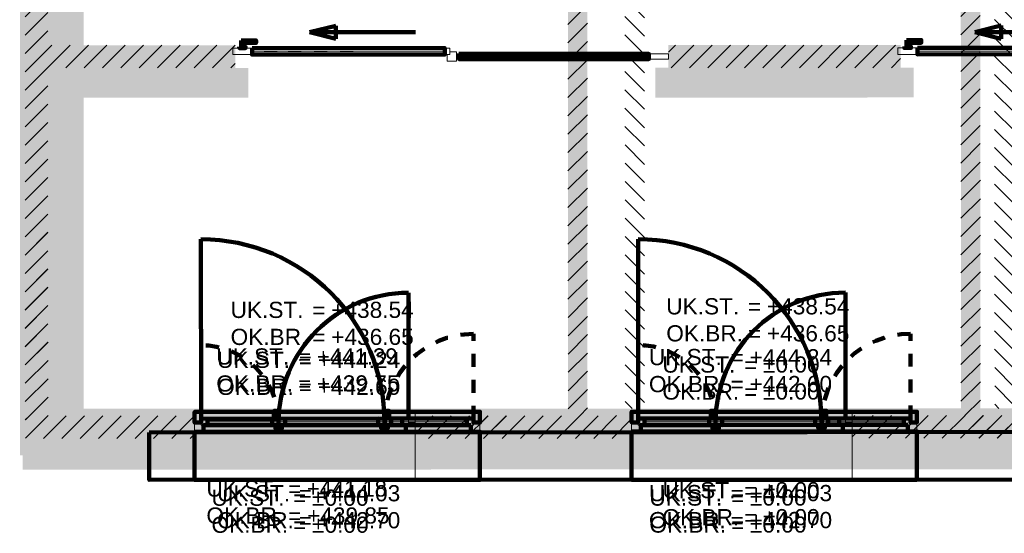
# Model space of a CAD drawing. Header units: metres. Extents: x -1.6 to 31.5, y -22.5 to 16.9.
# Tile 2 of 9: x 0.2 to 7.8, y -9.7 to -5.7. Entities that reach past the tile are written whole.
import ezdxf

# ---------------------------------------------------------------- set-up
doc = ezdxf.new("R2010")
doc.units = ezdxf.units.M
doc.linetypes.add('AUSGEZOGEN', pattern=[0])
doc.linetypes.add('VERDECKT2_S2', pattern=[0.09, 0.05, -0.04])
for name, color, linetype in [('_3505', 7, 'Continuous'), ('_3807', 7, 'Continuous'), ('_3808', 7, 'Continuous'), ('_3882', 7, 'Continuous')]:
    doc.layers.add(name, color=color, linetype=linetype)
for name, color, linetype, lineweight in [('Daemmung', 7, 'AUSGEZOGEN', 35), ('Fensterleibung Mauerwerk', 7, 'AUSGEZOGEN', 50), ('Holz Allgemeines Bauteil', 7, 'AUSGEZOGEN', 50), ('Text Waende', 7, 'AUSGEZOGEN', 18), ('Wand Beton bewehrt', 7, 'AUSGEZOGEN', 50), ('Wand Mauerwerk tragend', 7, 'AUSGEZOGEN', 50)]:
    doc.layers.add(name, color=color, linetype=linetype, lineweight=lineweight)
doc.styles.add('ARIAL', font='arial.ttf')
pattern_1 = [(135, (2695855, 1261000), (-0.141421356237, -0.141421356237), []), (135, (2695854.92929, 1260999.92929), (-0.141421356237, -0.141421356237), [])]
pattern_2 = [(45, (2695855, 1261000), (-0.141421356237, 0.141421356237), []), (45, (2695854.92929, 1261000.07071), (-0.141421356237, 0.141421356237), [])]

# ---------------------------------------------------------------- blocks, each defined once
blk = doc.blocks.new('2flg Weiß Stulp_$F1')
at = {"layer": '_3882', "color": 7, "linetype": 'AUSGEZOGEN', "lineweight": 140, "transparency": 33554687}
blk.add_lwpolyline([(0, 0.0875), (0, -0.28), (11.36, -0.28), (11.36, 0.0875), (0, 0.0875)], close=True, dxfattribs=at)

msp = doc.modelspace()

# ---------------------------------------------------------------- hatches: boundary and pattern name
at = {"layer": 'Daemmung', "lineweight": 18, "transparency": 33554687}
for points in [[(0.2354, -8.9605), (0.2318, 1.0895), (0.1918, 1.0895), (0.1954, -8.9605)], [(0.2354, -8.9605), (0.2318, 1.0895), (0.1918, 1.0895), (0.1954, -8.9605)], [(0.2354, -8.9605), (0.2318, 1.0895), (0.1918, 1.0895), (0.1954, -8.9605)], [(0.2354, -8.9605), (0.2318, 1.0895), (0.1918, 1.0895), (0.1954, -8.9605)], [(0.4354, -8.9804), (0.4329, -1.9004), (0.2129, -1.9005), (0.2154, -8.9805)], [(1.9544, -6.0999), (0.4094, -6.1004), (0.4095, -6.3304), (1.9545, -6.3299)], [(7.0844, -6.0981), (5.0944, -6.0988), (5.0945, -6.3288), (7.0845, -6.3281)], [(4.5304, -8.959), (0.4454, -8.9604), (0.4455, -9.1904), (11.8955, -9.1864), (11.8954, -8.9564), (8.0004, -8.9578), (8.0005, -9.1078), (7.8505, -9.1078), (7.8504, -8.9578), (4.6804, -8.9589), (4.6805, -9.1089), (4.5305, -9.109)], [(5.0104, -8.9588), (3.1404, -8.9595), (3.1405, -9.1895), (5.0105, -9.1888)], [(3.6405, -9.1893), (5.0105, -9.1888), (5.0104, -8.9588), (3.6404, -8.9593)], [(5.0104, -8.9588), (3.6404, -8.9593), (3.6405, -9.1893), (5.0105, -9.1888)], [(8.0854, -8.9577), (6.5104, -8.9583), (6.5105, -9.1883), (8.0855, -9.1877)], [(12.1254, -8.9563), (7.0104, -8.9581), (7.0105, -9.1881), (12.1255, -9.1863)], [(8.3804, -8.9576), (7.0104, -8.9581), (7.0105, -9.1881), (8.3805, -9.1876)], [(0.4454, -8.9604), (0.1954, -8.9605), (0.1954, -9.0905), (0.4454, -9.0904)], [(0.4454, -8.9604), (0.1954, -8.9605), (0.1954, -9.0905), (0.4454, -9.0904)], [(0.4454, -8.9604), (0.1954, -8.9605), (0.1954, -9.0905), (0.4454, -9.0904)], [(0.4454, -8.9604), (0.1954, -8.9605), (0.1954, -9.0905), (0.4454, -9.0904)], [(0.2155, -9.2005), (15.7105, -9.195), (15.7104, -8.975), (0.2154, -8.9805)], [(0.4454, -8.9604), (0.4455, -9.1904), (1.6405, -9.19), (1.6404, -8.96)], [(1.6404, -8.96), (0.4454, -8.9604), (0.4455, -9.1904), (1.6405, -9.19)], [(0.4454, -8.9604), (0.4455, -9.1904), (1.6405, -9.19), (1.6404, -8.96)]]:
    msp.add_hatch(color=191, dxfattribs=at).paths.add_polyline_path(points)
at = {"layer": 'Holz Allgemeines Bauteil', "lineweight": 18, "transparency": 33554687}
msp.add_hatch(color=35, dxfattribs=at).paths.add_polyline_path([(4.5305, -9.109), (4.6805, -9.1089), (4.6804, -8.9589), (4.5304, -8.959)])
at = {"layer": 'Wand Beton bewehrt', "lineweight": 18, "true_color": 0xb0e6b0, "transparency": 33554687}
for points in [[(0.4328, -1.7004), (0.4354, -8.9804), (0.6854, -8.9803), (0.6828, -1.7003)], [(0.6854, -8.9803), (15.4904, -8.9751), (15.4903, -8.7251), (0.6853, -8.7303)]]:
    msp.add_hatch(color=9, dxfattribs=at).paths.add_polyline_path(points)
at = {"layer": 'Wand Mauerwerk tragend', "lineweight": 18, "true_color": 0xf5be96, "transparency": 33554687}
for points in [[(0.2319, 0.8895), (0.2343, -5.9255), (0.4093, -5.9254), (0.4069, 0.8896)], [(0.2329, -1.9005), (0.2353, -8.7855), (0.4103, -8.7854), (0.4079, -1.9004)], [(0.2329, -1.9005), (0.2353, -8.7855), (0.4103, -8.7854), (0.4079, -1.9004)], [(0.2329, -1.9005), (0.2353, -8.7855), (0.4103, -8.7854), (0.4079, -1.9004)], [(7.6003, -8.7829), (7.5985, -3.6579), (7.4485, -3.6579), (7.4503, -8.7829)], [(7.6003, -8.7829), (7.5985, -3.6579), (7.4485, -3.6579), (7.4503, -8.7829)], [(7.6003, -8.7829), (7.5985, -3.6579), (7.4485, -3.6579), (7.4503, -8.7829)], [(4.4186, -3.809), (4.4203, -8.784), (4.5703, -8.784), (4.5686, -3.809)], [(4.4186, -3.809), (4.4203, -8.784), (4.5703, -8.784), (4.5686, -3.809)], [(4.4186, -3.809), (4.4203, -8.784), (4.5703, -8.784), (4.5686, -3.809)], [(1.8544, -6.0999), (1.8543, -5.9249), (0.2343, -5.9255), (0.2344, -6.1005)], [(6.9843, -5.9231), (5.1943, -5.9237), (5.1944, -6.0987), (6.9844, -6.0981)], [(0.2344, -6.1005), (0.2354, -8.9605), (0.4104, -8.9604), (0.4094, -6.1004)], [(1.5403, -8.785), (0.2353, -8.7855), (0.2354, -8.9605), (1.5404, -8.96)], [(0.2353, -8.7855), (0.2354, -8.9605), (1.5404, -8.96), (1.5403, -8.785)], [(0.2353, -8.7855), (0.2354, -8.9605), (1.5404, -8.96), (1.5403, -8.785)], [(3.2404, -8.9594), (4.9104, -8.9588), (4.9103, -8.7838), (3.2403, -8.7844)], [(4.9104, -8.9588), (4.9103, -8.7838), (3.7403, -8.7843), (3.7404, -8.9593)], [(4.9104, -8.9588), (4.9103, -8.7838), (3.7403, -8.7843), (3.7404, -8.9593)], [(6.6103, -8.7832), (6.6104, -8.9582), (7.9854, -8.9578), (7.9853, -8.7828)], [(7.1103, -8.7831), (7.1104, -8.9581), (8.2804, -8.9577), (8.2803, -8.7827)], [(7.1103, -8.7831), (7.1104, -8.9581), (8.2804, -8.9577), (8.2803, -8.7827)]]:
    msp.add_hatch(color=31, dxfattribs=at).paths.add_polyline_path(points)
at = {"layer": 'Wand Mauerwerk tragend', "lineweight": 18, "transparency": 33554687}
h = msp.add_hatch(dxfattribs=at)
h.set_pattern_fill('SCHRAFFUR_1', color=256, scale=0.05, style=0, pattern_type=2)
h.set_pattern_definition(pattern_2)
h.paths.add_polyline_path([(0.2319, 0.8895), (0.2343, -5.9255), (0.4093, -5.9254), (0.4069, 0.8896)], flags=0)
h = msp.add_hatch(dxfattribs=at)
h.set_pattern_fill('SCHRAFFUR_1', color=256, scale=0.05, style=0, pattern_type=2)
h.set_pattern_definition(pattern_2)
h.paths.add_polyline_path([(0.2329, -1.9005), (0.2353, -8.7855), (0.4103, -8.7854), (0.4079, -1.9004)], flags=0)
h = msp.add_hatch(dxfattribs=at)
h.set_pattern_fill('SCHRAFFUR_1', color=256, scale=0.05, style=0, pattern_type=2)
h.set_pattern_definition(pattern_2)
h.paths.add_polyline_path([(0.2329, -1.9005), (0.2353, -8.7855), (0.4103, -8.7854), (0.4079, -1.9004)], flags=0)
h = msp.add_hatch(dxfattribs=at)
h.set_pattern_fill('SCHRAFFUR_1', color=256, scale=0.05, style=0, pattern_type=2)
h.set_pattern_definition(pattern_2)
h.paths.add_polyline_path([(0.2329, -1.9005), (0.2353, -8.7855), (0.4103, -8.7854), (0.4079, -1.9004)], flags=0)
h = msp.add_hatch(dxfattribs=at)
h.set_pattern_fill('SCHRAFFUR_2', color=256, scale=0.05, style=0, pattern_type=2)
h.set_pattern_definition(pattern_1)
h.paths.add_polyline_path([(4.8584, -3.3789), (4.8603, -8.7289), (5.0103, -8.7288), (5.0084, -3.3788)], flags=0)
h = msp.add_hatch(dxfattribs=at)
h.set_pattern_fill('SCHRAFFUR_2', color=256, scale=0.05, style=0, pattern_type=2)
h.set_pattern_definition(pattern_1)
h.paths.add_polyline_path([(7.7084, -3.3779), (7.7103, -8.7279), (7.8603, -8.7278), (7.8584, -3.3778)], flags=0)
h = msp.add_hatch(dxfattribs=at)
h.set_pattern_fill('SCHRAFFUR_1', color=256, scale=0.05, style=0, pattern_type=2)
h.set_pattern_definition(pattern_2)
h.paths.add_polyline_path([(7.6003, -8.7829), (7.5985, -3.6579), (7.4485, -3.6579), (7.4503, -8.7829)], flags=0)
h = msp.add_hatch(dxfattribs=at)
h.set_pattern_fill('SCHRAFFUR_1', color=256, scale=0.05, style=0, pattern_type=2)
h.set_pattern_definition(pattern_2)
h.paths.add_polyline_path([(7.6003, -8.7829), (7.5985, -3.6579), (7.4485, -3.6579), (7.4503, -8.7829)], flags=0)
h = msp.add_hatch(dxfattribs=at)
h.set_pattern_fill('SCHRAFFUR_1', color=256, scale=0.05, style=0, pattern_type=2)
h.set_pattern_definition(pattern_2)
h.paths.add_polyline_path([(7.6003, -8.7829), (7.5985, -3.6579), (7.4485, -3.6579), (7.4503, -8.7829)], flags=0)
h = msp.add_hatch(dxfattribs=at)
h.set_pattern_fill('SCHRAFFUR_1', color=256, scale=0.05, style=0, pattern_type=2)
h.set_pattern_definition(pattern_2)
h.paths.add_polyline_path([(4.4186, -3.809), (4.4203, -8.784), (4.5703, -8.784), (4.5686, -3.809)], flags=0)
h = msp.add_hatch(dxfattribs=at)
h.set_pattern_fill('SCHRAFFUR_1', color=256, scale=0.05, style=0, pattern_type=2)
h.set_pattern_definition(pattern_2)
h.paths.add_polyline_path([(4.4186, -3.809), (4.4203, -8.784), (4.5703, -8.784), (4.5686, -3.809)], flags=0)
h = msp.add_hatch(dxfattribs=at)
h.set_pattern_fill('SCHRAFFUR_1', color=256, scale=0.05, style=0, pattern_type=2)
h.set_pattern_definition(pattern_2)
h.paths.add_polyline_path([(4.4186, -3.809), (4.4203, -8.784), (4.5703, -8.784), (4.5686, -3.809)], flags=0)
h = msp.add_hatch(dxfattribs=at)
h.set_pattern_fill('SCHRAFFUR_1', color=256, scale=0.05, style=0, pattern_type=2)
h.set_pattern_definition(pattern_2)
h.paths.add_polyline_path([(1.8544, -6.0999), (1.8543, -5.9249), (0.2343, -5.9255), (0.2344, -6.1005)], flags=0)
h = msp.add_hatch(dxfattribs=at)
h.set_pattern_fill('SCHRAFFUR_1', color=256, scale=0.05, style=0, pattern_type=2)
h.set_pattern_definition(pattern_2)
h.paths.add_polyline_path([(6.9843, -5.9231), (5.1943, -5.9237), (5.1944, -6.0987), (6.9844, -6.0981)], flags=0)
h = msp.add_hatch(dxfattribs=at)
h.set_pattern_fill('SCHRAFFUR_1', color=256, scale=0.05, style=0, pattern_type=2)
h.set_pattern_definition(pattern_2)
h.paths.add_polyline_path([(0.2344, -6.1005), (0.2354, -8.9605), (0.4104, -8.9604), (0.4094, -6.1004)], flags=0)
h = msp.add_hatch(dxfattribs=at)
h.set_pattern_fill('SCHRAFFUR_1', color=256, scale=0.05, style=0, pattern_type=2)
h.set_pattern_definition(pattern_2)
h.paths.add_polyline_path([(1.5403, -8.785), (0.2353, -8.7855), (0.2354, -8.9605), (1.5404, -8.96)], flags=0)
h = msp.add_hatch(dxfattribs=at)
h.set_pattern_fill('SCHRAFFUR_1', color=256, scale=0.05, style=0, pattern_type=2)
h.set_pattern_definition(pattern_2)
h.paths.add_polyline_path([(0.2353, -8.7855), (0.2354, -8.9605), (1.5404, -8.96), (1.5403, -8.785)], flags=0)
h = msp.add_hatch(dxfattribs=at)
h.set_pattern_fill('SCHRAFFUR_1', color=256, scale=0.05, style=0, pattern_type=2)
h.set_pattern_definition(pattern_2)
h.paths.add_polyline_path([(0.2353, -8.7855), (0.2354, -8.9605), (1.5404, -8.96), (1.5403, -8.785)], flags=0)
h = msp.add_hatch(dxfattribs=at)
h.set_pattern_fill('SCHRAFFUR_1', color=256, scale=0.05, style=0, pattern_type=2)
h.set_pattern_definition(pattern_2)
h.paths.add_polyline_path([(3.2404, -8.9594), (4.9104, -8.9588), (4.9103, -8.7838), (3.2403, -8.7844)], flags=0)
h = msp.add_hatch(dxfattribs=at)
h.set_pattern_fill('SCHRAFFUR_1', color=256, scale=0.05, style=0, pattern_type=2)
h.set_pattern_definition(pattern_2)
h.paths.add_polyline_path([(4.9104, -8.9588), (4.9103, -8.7838), (3.7403, -8.7843), (3.7404, -8.9593)], flags=0)
h = msp.add_hatch(dxfattribs=at)
h.set_pattern_fill('SCHRAFFUR_1', color=256, scale=0.05, style=0, pattern_type=2)
h.set_pattern_definition(pattern_2)
h.paths.add_polyline_path([(4.9104, -8.9588), (4.9103, -8.7838), (3.7403, -8.7843), (3.7404, -8.9593)], flags=0)
h = msp.add_hatch(dxfattribs=at)
h.set_pattern_fill('SCHRAFFUR_1', color=256, scale=0.05, style=0, pattern_type=2)
h.set_pattern_definition(pattern_2)
h.paths.add_polyline_path([(6.6103, -8.7832), (6.6104, -8.9582), (7.9854, -8.9578), (7.9853, -8.7828)], flags=0)
h = msp.add_hatch(dxfattribs=at)
h.set_pattern_fill('SCHRAFFUR_1', color=256, scale=0.05, style=0, pattern_type=2)
h.set_pattern_definition(pattern_2)
h.paths.add_polyline_path([(7.1103, -8.7831), (7.1104, -8.9581), (8.2804, -8.9577), (8.2803, -8.7827)], flags=0)
h = msp.add_hatch(dxfattribs=at)
h.set_pattern_fill('SCHRAFFUR_1', color=256, scale=0.05, style=0, pattern_type=2)
h.set_pattern_definition(pattern_2)
h.paths.add_polyline_path([(7.1103, -8.7831), (7.1104, -8.9581), (8.2804, -8.9577), (8.2803, -8.7827)], flags=0)

# ---------------------------------------------------------------- linework, layer by layer
at = {"layer": '_3505', "color": 7, "linetype": 'AUSGEZOGEN', "lineweight": 100, "transparency": 33554687}
for p, q in [((2.4265, -5.825), (2.6309, -5.7739)), ((2.4265, -5.825), (3.244, -5.8247)), ((2.4265, -5.825), (2.6309, -5.8761)), ((2.6309, -5.8761), (2.6309, -5.7739)), ((7.5565, -5.8232), (7.7609, -5.7721)), ((7.5565, -5.8232), (8.374, -5.8229)), ((7.5565, -5.8232), (7.7609, -5.8742)), ((7.7609, -5.8742), (7.7609, -5.7721)), ((1.5903, -8.8075), (1.5899, -7.4225)), ((1.5903, -8.8075), (1.5899, -7.4225)), ((4.9603, -8.8063), (4.9599, -7.4213)), ((4.9603, -8.8063), (4.9599, -7.4213)), ((3.1903, -8.807), (3.19, -7.8352)), ((6.5603, -8.8058), (6.56, -7.834))]:
    msp.add_line(p, q, dxfattribs=at)
at = {"layer": '_3505', "color": 7, "linetype": 'VERDECKT2_S2', "lineweight": 100, "transparency": 33554687}
for p, q in [((3.6903, -8.8068), (3.6901, -8.1528)), ((3.6903, -8.8068), (3.6901, -8.1528)), ((7.0603, -8.8056), (7.0601, -8.1516)), ((7.0603, -8.8056), (7.0601, -8.1516)), ((1.5903, -8.8075), (1.5901, -8.2402)), ((4.9603, -8.8063), (4.9601, -8.2391))]:
    msp.add_line(p, q, dxfattribs=at)
at = {"layer": '_3505', "color": 7, "linetype": 'AUSGEZOGEN', "lineweight": 100, "transparency": 33554687}
for centre, major_axis, start_param, end_param in [((1.5904, -8.8375), (-0.0005, 1.415), 4.712389, 6.283185), ((1.5904, -8.8375), (-0.0005, 1.415), 4.712389, 6.283185), ((4.9604, -8.8363), (-0.0005, 1.415), 4.712389, 6.283185), ((4.9604, -8.8363), (-0.0005, 1.415), 4.712389, 6.283185), ((3.1904, -8.837), (-0.0004, 1.0017), 0, 1.570796), ((6.5604, -8.8358), (-0.0004, 1.0017), 0, 1.570796)]:
    msp.add_ellipse(centre, major_axis=major_axis, ratio=1, start_param=start_param, end_param=end_param, dxfattribs=at)
at = {"layer": '_3505', "color": 7, "linetype": 'VERDECKT2_S2', "lineweight": 100, "transparency": 33554687}
for centre, major_axis, start_param, end_param in [((3.6904, -8.8368), (-0.0002, 0.684), 0, 1.570796), ((3.6904, -8.8368), (-0.0002, 0.684), 0, 1.570796), ((7.0604, -8.8356), (-0.0002, 0.684), 0, 1.570796), ((7.0604, -8.8356), (-0.0002, 0.684), 0, 1.570796), ((1.5904, -8.8375), (-0.0002, 0.5973), 4.712389, 6.283185), ((4.9604, -8.8363), (-0.0002, 0.5973), 4.712389, 6.283185)]:
    msp.add_ellipse(centre, major_axis=major_axis, ratio=1, start_param=start_param, end_param=end_param, dxfattribs=at)
at = {"layer": '_3807', "color": 7, "linetype": 'AUSGEZOGEN', "lineweight": 13, "transparency": 33554687}
for p, q in [((1.6404, -8.8325), (2.9553, -8.832)), ((1.6404, -8.8325), (2.9553, -8.832)), ((2.1376, -8.8323), (1.6404, -8.8325)), ((3.1404, -8.832), (2.2386, -8.8323)), ((3.0563, -8.832), (3.6404, -8.8318)), ((3.0563, -8.832), (3.6404, -8.8318)), ((5.0104, -8.8313), (6.3253, -8.8308)), ((5.0104, -8.8313), (6.3253, -8.8308)), ((5.5076, -8.8311), (5.0104, -8.8313)), ((6.5104, -8.8308), (5.6086, -8.8311)), ((6.4263, -8.8308), (7.0104, -8.8306)), ((6.4263, -8.8308), (7.0104, -8.8306))]:
    msp.add_line(p, q, dxfattribs=at)
at = {"layer": '_3807', "color": 4, "linetype": 'VERDECKT2_S2', "lineweight": 13, "transparency": 33554687}
for p, q in [((1.6404, -8.8325, 439.93), (2.9553, -8.832, 440.535)), ((1.6404, -8.8325, 441.14), (2.9553, -8.832, 440.535)), ((1.6404, -8.8325, 442.78), (2.9553, -8.832, 443.38)), ((1.6404, -8.8325, 443.98), (2.9553, -8.832, 443.38)), ((1.6404, -8.8325, 436.83), (2.1376, -8.8323, 437.595)), ((1.6404, -8.8325, 438.36), (2.1376, -8.8323, 437.595)), ((1.889, -8.8324, 438.36), (1.6404, -8.8325, 436.83)), ((2.1376, -8.8323, 436.83), (1.889, -8.8324, 438.36)), ((3.1404, -8.832, 436.83), (2.2386, -8.8323, 437.595)), ((3.1404, -8.832, 438.36), (2.2386, -8.8323, 437.595)), ((3.6404, -8.8318, 439.93), (3.0563, -8.832, 440.535)), ((3.6404, -8.8318, 441.14), (3.0563, -8.832, 440.535)), ((3.6404, -8.8318, 442.78), (3.0563, -8.832, 443.38)), ((3.6404, -8.8318, 443.98), (3.0563, -8.832, 443.38)), ((3.0563, -8.832, 439.93), (3.3483, -8.8319, 441.14)), ((3.0563, -8.832, 442.78), (3.3483, -8.8319, 443.98)), ((3.3483, -8.8319, 441.14), (3.6404, -8.8318, 439.93)), ((3.3483, -8.8319, 443.98), (3.6404, -8.8318, 442.78)), ((5.0104, -8.8313, 439.93), (6.3253, -8.8308, 440.535)), ((5.0104, -8.8313, 441.14), (6.3253, -8.8308, 440.535)), ((5.0104, -8.8313, 442.78), (6.3253, -8.8308, 443.38)), ((5.0104, -8.8313, 443.98), (6.3253, -8.8308, 443.38)), ((5.0104, -8.8313, 436.83), (5.5076, -8.8311, 437.595)), ((5.0104, -8.8313, 438.36), (5.5076, -8.8311, 437.595)), ((5.259, -8.8312, 438.36), (5.0104, -8.8313, 436.83)), ((5.5076, -8.8311, 436.83), (5.259, -8.8312, 438.36)), ((6.5104, -8.8308, 436.83), (5.6086, -8.8311, 437.595)), ((6.5104, -8.8308, 438.36), (5.6086, -8.8311, 437.595)), ((7.0104, -8.8306, 439.93), (6.4263, -8.8308, 440.535)), ((7.0104, -8.8306, 441.14), (6.4263, -8.8308, 440.535)), ((7.0104, -8.8306, 442.78), (6.4263, -8.8308, 443.38)), ((7.0104, -8.8306, 443.98), (6.4263, -8.8308, 443.38)), ((6.4263, -8.8308, 439.93), (6.7183, -8.8307, 441.14)), ((6.4263, -8.8308, 442.78), (6.7183, -8.8307, 443.98)), ((6.7183, -8.8307, 441.14), (7.0104, -8.8306, 439.93)), ((6.7183, -8.8307, 443.98), (7.0104, -8.8306, 442.78))]:
    msp.add_line(p, q, dxfattribs=at)
at = {"layer": '_3807', "color": 7, "linetype": 'AUSGEZOGEN', "lineweight": 140, "transparency": 33554687}
for points in [[(1.6404, -8.8575), (2.9553, -8.857), (2.9553, -8.807), (1.6403, -8.8075), (1.6404, -8.8575)], [(1.6404, -8.8575), (2.9553, -8.857), (2.9553, -8.807), (1.6403, -8.8075), (1.6404, -8.8575)], [(2.1376, -8.8573), (1.6404, -8.8575), (1.6403, -8.8075), (2.1376, -8.8073), (2.1376, -8.8573)], [(2.1751, -8.8073), (2.1501, -8.8073), (2.1501, -8.7973), (2.1751, -8.7973), (2.1751, -8.8073)], [(2.1726, -8.7973), (2.1526, -8.7973), (2.1526, -8.7473), (2.1726, -8.7473), (2.1726, -8.7973)], [(3.1404, -8.857), (2.2386, -8.8573), (2.2386, -8.8073), (3.1403, -8.807), (3.1404, -8.857)], [(3.0188, -8.807), (3.0438, -8.807), (3.0438, -8.797), (3.0188, -8.797), (3.0188, -8.807)], [(3.0188, -8.807), (3.0438, -8.807), (3.0438, -8.797), (3.0188, -8.797), (3.0188, -8.807)], [(3.0213, -8.797), (3.0413, -8.797), (3.0413, -8.747), (3.0213, -8.747), (3.0213, -8.797)], [(3.0213, -8.797), (3.0413, -8.797), (3.0413, -8.747), (3.0213, -8.747), (3.0213, -8.797)], [(3.0563, -8.857), (3.6404, -8.8568), (3.6403, -8.8068), (3.0563, -8.807), (3.0563, -8.857)], [(3.0563, -8.857), (3.6404, -8.8568), (3.6403, -8.8068), (3.0563, -8.807), (3.0563, -8.857)], [(5.0104, -8.8563), (6.3253, -8.8558), (6.3253, -8.8058), (5.0103, -8.8063), (5.0104, -8.8563)], [(5.0104, -8.8563), (6.3253, -8.8558), (6.3253, -8.8058), (5.0103, -8.8063), (5.0104, -8.8563)], [(5.5076, -8.8561), (5.0104, -8.8563), (5.0103, -8.8063), (5.5076, -8.8061), (5.5076, -8.8561)], [(5.5451, -8.8061), (5.5201, -8.8061), (5.5201, -8.7961), (5.5451, -8.7961), (5.5451, -8.8061)], [(5.5426, -8.7961), (5.5226, -8.7961), (5.5226, -8.7461), (5.5426, -8.7461), (5.5426, -8.7961)], [(6.5104, -8.8558), (5.6086, -8.8561), (5.6086, -8.8061), (6.5103, -8.8058), (6.5104, -8.8558)], [(6.3888, -8.8058), (6.4138, -8.8058), (6.4138, -8.7958), (6.3888, -8.7958), (6.3888, -8.8058)], [(6.3888, -8.8058), (6.4138, -8.8058), (6.4138, -8.7958), (6.3888, -8.7958), (6.3888, -8.8058)], [(6.3913, -8.7958), (6.4113, -8.7958), (6.4113, -8.7458), (6.3913, -8.7458), (6.3913, -8.7958)], [(6.3913, -8.7958), (6.4113, -8.7958), (6.4113, -8.7458), (6.3913, -8.7458), (6.3913, -8.7958)], [(6.4263, -8.8558), (7.0104, -8.8556), (7.0103, -8.8056), (6.4263, -8.8058), (6.4263, -8.8558)], [(6.4263, -8.8558), (7.0104, -8.8556), (7.0103, -8.8056), (6.4263, -8.8058), (6.4263, -8.8558)], [(3.6704, -8.8568), (3.0303, -8.857), (3.0304, -8.882), (2.9804, -8.882), (2.9803, -8.857), (1.6104, -8.8575), (1.6104, -8.9075), (3.6704, -8.9068), (3.6704, -8.8568)], [(3.6704, -8.8568), (3.0303, -8.857), (3.0304, -8.882), (2.9804, -8.882), (2.9803, -8.857), (1.6104, -8.8575), (1.6104, -8.9075), (3.6704, -8.9068), (3.6704, -8.8568)], [(1.6104, -8.8575), (2.1636, -8.8573), (2.1636, -8.8823), (2.2136, -8.8823), (2.2136, -8.8573), (3.1704, -8.857), (3.1704, -8.907), (1.6104, -8.9075), (1.6104, -8.8575)], [(2.1876, -8.8573), (2.1876, -8.8373), (2.1886, -8.8373), (2.1886, -8.8573), (2.1876, -8.8573)], [(3.0063, -8.857), (3.0063, -8.837), (3.0053, -8.837), (3.0053, -8.857), (3.0063, -8.857)], [(3.0063, -8.857), (3.0063, -8.837), (3.0053, -8.837), (3.0053, -8.857), (3.0063, -8.857)], [(7.0404, -8.8556), (6.4003, -8.8558), (6.4004, -8.8808), (6.3504, -8.8808), (6.3503, -8.8558), (4.9804, -8.8563), (4.9804, -8.9063), (7.0404, -8.9056), (7.0404, -8.8556)], [(7.0404, -8.8556), (6.4003, -8.8558), (6.4004, -8.8808), (6.3504, -8.8808), (6.3503, -8.8558), (4.9804, -8.8563), (4.9804, -8.9063), (7.0404, -8.9056), (7.0404, -8.8556)], [(4.9804, -8.8563), (5.5336, -8.8561), (5.5336, -8.8811), (5.5836, -8.8811), (5.5836, -8.8561), (6.5404, -8.8558), (6.5404, -8.9058), (4.9804, -8.9063), (4.9804, -8.8563)], [(5.5576, -8.8561), (5.5576, -8.8361), (5.5586, -8.8361), (5.5586, -8.8561), (5.5576, -8.8561)], [(6.3763, -8.8558), (6.3763, -8.8358), (6.3753, -8.8358), (6.3753, -8.8558), (6.3763, -8.8558)], [(6.3763, -8.8558), (6.3763, -8.8358), (6.3753, -8.8358), (6.3753, -8.8558), (6.3763, -8.8558)]]:
    msp.add_lwpolyline(points, close=True, dxfattribs=at)
at = {"layer": '_3807', "color": 7, "linetype": 'AUSGEZOGEN', "lineweight": 13, "transparency": 33554687}
for points in [[(2.1876, -8.8373), (2.1876, -8.8573), (2.1376, -8.8573), (2.1376, -8.8073), (2.1876, -8.8073), (2.1876, -8.8373)], [(2.2386, -8.8573), (2.1886, -8.8573), (2.1886, -8.8373), (2.1886, -8.8073), (2.2386, -8.8073), (2.2386, -8.8573)], [(2.9553, -8.857), (3.0053, -8.857), (3.0053, -8.837), (3.0053, -8.807), (2.9553, -8.807), (2.9553, -8.857)], [(2.9553, -8.857), (3.0053, -8.857), (3.0053, -8.837), (3.0053, -8.807), (2.9553, -8.807), (2.9553, -8.857)], [(3.0063, -8.837), (3.0063, -8.857), (3.0563, -8.857), (3.0563, -8.807), (3.0063, -8.807), (3.0063, -8.837)], [(3.0063, -8.837), (3.0063, -8.857), (3.0563, -8.857), (3.0563, -8.807), (3.0063, -8.807), (3.0063, -8.837)], [(3.1904, -8.837), (3.1904, -8.857), (3.1404, -8.857), (3.1403, -8.807), (3.1903, -8.807), (3.1904, -8.837)], [(3.6404, -8.8568), (3.6904, -8.8568), (3.6904, -8.8368), (3.6903, -8.8068), (3.6403, -8.8068), (3.6404, -8.8568)], [(3.6404, -8.8568), (3.6904, -8.8568), (3.6904, -8.8368), (3.6903, -8.8068), (3.6403, -8.8068), (3.6404, -8.8568)], [(5.0104, -8.8563), (4.9604, -8.8563), (4.9604, -8.8363), (4.9603, -8.8063), (5.0103, -8.8063), (5.0104, -8.8563)], [(4.9604, -8.8363), (4.9604, -8.8563), (5.0104, -8.8563), (5.0103, -8.8063), (4.9603, -8.8063), (4.9604, -8.8363)], [(4.9604, -8.8363), (4.9604, -8.8563), (5.0104, -8.8563), (5.0103, -8.8063), (4.9603, -8.8063), (4.9604, -8.8363)], [(5.5576, -8.8361), (5.5576, -8.8561), (5.5076, -8.8561), (5.5076, -8.8061), (5.5576, -8.8061), (5.5576, -8.8361)], [(5.6086, -8.8561), (5.5586, -8.8561), (5.5586, -8.8361), (5.5586, -8.8061), (5.6086, -8.8061), (5.6086, -8.8561)], [(6.3253, -8.8558), (6.3753, -8.8558), (6.3753, -8.8358), (6.3753, -8.8058), (6.3253, -8.8058), (6.3253, -8.8558)], [(6.3253, -8.8558), (6.3753, -8.8558), (6.3753, -8.8358), (6.3753, -8.8058), (6.3253, -8.8058), (6.3253, -8.8558)], [(6.3763, -8.8358), (6.3763, -8.8558), (6.4263, -8.8558), (6.4263, -8.8058), (6.3763, -8.8058), (6.3763, -8.8358)], [(6.3763, -8.8358), (6.3763, -8.8558), (6.4263, -8.8558), (6.4263, -8.8058), (6.3763, -8.8058), (6.3763, -8.8358)], [(6.5604, -8.8358), (6.5604, -8.8558), (6.5104, -8.8558), (6.5103, -8.8058), (6.5603, -8.8058), (6.5604, -8.8358)], [(7.0104, -8.8556), (7.0604, -8.8556), (7.0604, -8.8356), (7.0603, -8.8056), (7.0103, -8.8056), (7.0104, -8.8556)], [(7.0104, -8.8556), (7.0604, -8.8556), (7.0604, -8.8356), (7.0603, -8.8056), (7.0103, -8.8056), (7.0104, -8.8556)], [(1.5904, -8.8575), (1.6104, -8.8575), (1.6104, -8.9075), (1.5404, -8.9075), (1.5404, -8.8375), (1.5904, -8.8375), (1.5904, -8.8575)], [(1.5904, -8.8575), (1.5904, -8.8375), (1.5404, -8.8375), (1.5404, -8.9075), (1.6104, -8.9075), (1.6104, -8.8575), (1.5904, -8.8575)], [(1.5904, -8.8575), (1.5904, -8.8375), (1.5404, -8.8375), (1.5404, -8.9075), (1.6104, -8.9075), (1.6104, -8.8575), (1.5904, -8.8575)], [(1.6404, -8.8575), (1.5904, -8.8575), (1.5904, -8.8375), (1.5903, -8.8075), (1.6403, -8.8075), (1.6404, -8.8575)], [(1.5904, -8.8375), (1.5904, -8.8575), (1.6404, -8.8575), (1.6403, -8.8075), (1.5903, -8.8075), (1.5904, -8.8375)], [(1.5904, -8.8375), (1.5904, -8.8575), (1.6404, -8.8575), (1.6403, -8.8075), (1.5903, -8.8075), (1.5904, -8.8375)], [(2.2136, -8.8573), (2.2136, -8.8823), (2.1636, -8.8823), (2.1636, -8.8573), (2.2136, -8.8573)], [(2.9803, -8.857), (2.9804, -8.882), (3.0304, -8.882), (3.0303, -8.857), (2.9803, -8.857)], [(2.9803, -8.857), (2.9804, -8.882), (3.0304, -8.882), (3.0303, -8.857), (2.9803, -8.857)], [(3.1904, -8.857), (3.1904, -8.837), (3.2404, -8.8369), (3.2404, -8.9069), (3.1704, -8.907), (3.1704, -8.857), (3.1904, -8.857)], [(3.6904, -8.8568), (3.6704, -8.8568), (3.6704, -8.9068), (3.7404, -8.9068), (3.7404, -8.8368), (3.6904, -8.8368), (3.6904, -8.8568)], [(3.6904, -8.8568), (3.6704, -8.8568), (3.6704, -8.9068), (3.7404, -8.9068), (3.7404, -8.8368), (3.6904, -8.8368), (3.6904, -8.8568)], [(4.9604, -8.8563), (4.9804, -8.8563), (4.9804, -8.9063), (4.9104, -8.9063), (4.9104, -8.8363), (4.9604, -8.8363), (4.9604, -8.8563)], [(4.9604, -8.8563), (4.9604, -8.8363), (4.9104, -8.8363), (4.9104, -8.9063), (4.9804, -8.9063), (4.9804, -8.8563), (4.9604, -8.8563)], [(4.9604, -8.8563), (4.9604, -8.8363), (4.9104, -8.8363), (4.9104, -8.9063), (4.9804, -8.9063), (4.9804, -8.8563), (4.9604, -8.8563)], [(5.5836, -8.8561), (5.5836, -8.8811), (5.5336, -8.8811), (5.5336, -8.8561), (5.5836, -8.8561)], [(6.3503, -8.8558), (6.3504, -8.8808), (6.4004, -8.8808), (6.4003, -8.8558), (6.3503, -8.8558)], [(6.3503, -8.8558), (6.3504, -8.8808), (6.4004, -8.8808), (6.4003, -8.8558), (6.3503, -8.8558)], [(6.5604, -8.8558), (6.5604, -8.8358), (6.6104, -8.8357), (6.6104, -8.9057), (6.5404, -8.9058), (6.5404, -8.8558), (6.5604, -8.8558)], [(7.0604, -8.8556), (7.0404, -8.8556), (7.0404, -8.9056), (7.1104, -8.9056), (7.1104, -8.8356), (7.0604, -8.8356), (7.0604, -8.8556)], [(7.0604, -8.8556), (7.0404, -8.8556), (7.0404, -8.9056), (7.1104, -8.9056), (7.1104, -8.8356), (7.0604, -8.8356), (7.0604, -8.8556)]]:
    msp.add_lwpolyline(points, close=True, dxfattribs=at)
at = {"layer": '_3807', "color": 4, "linetype": 'AUSGEZOGEN', "lineweight": 13, "transparency": 33554687}
for points in [[(1.6404, -8.8325, 439.93), (2.9553, -8.832, 439.93), (2.9553, -8.832, 441.14), (1.6404, -8.8325, 441.14)], [(1.6404, -8.8325, 442.78), (2.9553, -8.832, 442.78), (2.9553, -8.832, 443.98), (1.6404, -8.8325, 443.98)], [(2.1376, -8.8323, 436.83), (1.6404, -8.8325, 436.83), (1.6404, -8.8325, 438.36), (2.1376, -8.8323, 438.36)], [(3.1404, -8.832, 436.83), (2.2386, -8.8323, 436.83), (2.2386, -8.8323, 438.36), (3.1404, -8.832, 438.36)], [(3.0563, -8.832, 439.93), (3.6404, -8.8318, 439.93), (3.6404, -8.8318, 441.14), (3.0563, -8.832, 441.14)], [(3.0563, -8.832, 442.78), (3.6404, -8.8318, 442.78), (3.6404, -8.8318, 443.98), (3.0563, -8.832, 443.98)], [(5.0104, -8.8313, 439.93), (6.3253, -8.8308, 439.93), (6.3253, -8.8308, 441.14), (5.0104, -8.8313, 441.14)], [(5.0104, -8.8313, 442.78), (6.3253, -8.8308, 442.78), (6.3253, -8.8308, 443.98), (5.0104, -8.8313, 443.98)], [(5.5076, -8.8311, 436.83), (5.0104, -8.8313, 436.83), (5.0104, -8.8313, 438.36), (5.5076, -8.8311, 438.36)], [(6.5104, -8.8308, 436.83), (5.6086, -8.8311, 436.83), (5.6086, -8.8311, 438.36), (6.5104, -8.8308, 438.36)], [(6.4263, -8.8308, 439.93), (7.0104, -8.8306, 439.93), (7.0104, -8.8306, 441.14), (6.4263, -8.8308, 441.14)], [(6.4263, -8.8308, 442.78), (7.0104, -8.8306, 442.78), (7.0104, -8.8306, 443.98), (6.4263, -8.8308, 443.98)]]:
    msp.add_3dface(points, dxfattribs=at)
at = {"layer": '_3808', "color": 7, "linetype": 'AUSGEZOGEN', "lineweight": 13, "transparency": 33554687}
for p, q in [((1.9843, -5.9724), (3.4693, -5.9719)), ((7.1143, -5.9706), (8.5993, -5.97)), ((3.5794, -6.0118), (5.0444, -6.0113))]:
    msp.add_line(p, q, dxfattribs=at)
at = {"layer": '_3808', "color": 4, "linetype": 'VERDECKT2_S2', "lineweight": 13, "transparency": 33554687}
for p, q in [((2.0772, -5.9723, 446.04), (2.2628, -5.9723, 446.2256)), ((2.0772, -5.9723, 446.04), (2.2628, -5.9723, 445.8544)), ((2.2628, -5.9723, 446.04), (2.8197, -5.9721, 446.04)), ((2.2628, -5.9723, 446.2256), (2.2628, -5.9723, 445.8544)), ((7.2072, -5.9705, 446.04), (7.3928, -5.9705, 446.2256)), ((7.2072, -5.9705, 446.04), (7.3928, -5.9705, 445.8544)), ((7.3928, -5.9705, 446.04), (7.9497, -5.9703, 446.04)), ((7.3928, -5.9705, 446.2256), (7.3928, -5.9705, 445.8544))]:
    msp.add_line(p, q, dxfattribs=at)
at = {"layer": '_3808', "color": 7, "linetype": 'AUSGEZOGEN', "lineweight": 140, "transparency": 33554687}
for points in [[(1.8993, -5.8874), (2.0143, -5.8874), (2.0143, -5.9074), (1.9193, -5.9074), (1.9193, -5.9374), (1.8993, -5.9374), (1.8993, -5.8874)], [(7.0293, -5.8856), (7.1443, -5.8856), (7.1443, -5.9056), (7.0493, -5.9056), (7.0493, -5.9356), (7.0293, -5.9356), (7.0293, -5.8856)], [(1.8843, -5.9374), (1.9343, -5.9374), (1.9343, -5.9474), (1.8843, -5.9474), (1.8843, -5.9374)], [(1.9843, -5.9474), (3.4693, -5.9469), (3.4694, -5.9969), (1.9844, -5.9974), (1.9843, -5.9474)], [(3.5794, -5.9918), (5.0444, -5.9913), (5.0444, -6.0313), (3.5794, -6.0318), (3.5794, -5.9918)], [(7.0143, -5.9356), (7.0643, -5.9356), (7.0643, -5.9456), (7.0143, -5.9456), (7.0143, -5.9356)], [(7.1143, -5.9456), (8.5993, -5.945), (8.5994, -5.995), (7.1144, -5.9956), (7.1143, -5.9456)]]:
    msp.add_lwpolyline(points, close=True, dxfattribs=at)
at = {"layer": '_3808', "color": 7, "linetype": 'AUSGEZOGEN', "lineweight": 13, "transparency": 33554687}
for points in [[(1.8343, -5.9474), (1.9843, -5.9474), (1.9844, -5.9974), (1.8344, -5.9974), (1.8343, -5.9774), (1.8343, -5.9474)], [(3.4693, -5.9469), (3.5093, -5.9468), (3.5093, -5.9768), (3.5094, -5.9968), (3.4694, -5.9969), (3.4693, -5.9469)], [(3.4894, -5.9968), (3.5094, -5.9968), (3.5093, -5.9768), (3.5593, -5.9768), (3.5594, -6.0468), (3.4894, -6.0468), (3.4894, -5.9968)], [(3.5594, -5.9918), (3.5794, -5.9918), (3.5794, -6.0318), (3.5594, -6.0318), (3.5594, -5.9918)], [(5.0444, -5.9913), (5.1944, -5.9912), (5.1944, -6.0312), (5.0444, -6.0313), (5.0444, -5.9913)], [(6.9643, -5.9456), (7.1143, -5.9456), (7.1144, -5.9956), (6.9644, -5.9956), (6.9643, -5.9756), (6.9643, -5.9456)]]:
    msp.add_lwpolyline(points, close=True, dxfattribs=at)
at = {"layer": '_3808', "color": 4, "linetype": 'AUSGEZOGEN', "lineweight": 13, "transparency": 33554687}
for points in [[(1.9843, -5.9724, 444.93), (3.4693, -5.9719, 444.93), (3.4693, -5.9719, 447.15), (1.9843, -5.9724, 447.15)], [(7.1143, -5.9706, 444.93), (8.5993, -5.97, 444.93), (8.5993, -5.97, 447.15), (7.1143, -5.9706, 447.15)], [(3.5794, -6.0118, 444.91), (5.0444, -6.0113, 444.91), (5.0444, -6.0113, 447.14), (3.5794, -6.0118, 447.14)]]:
    msp.add_3dface(points, dxfattribs=at)
at = {"layer": '_3882', "color": 7, "linetype": 'AUSGEZOGEN', "lineweight": 140, "transparency": 33554687}
for points in [[(3.0213, -8.797), (3.0213, -8.7545), (1.5403, -8.755), (1.5404, -8.8375), (1.5904, -8.8375), (1.5903, -8.8075), (3.0053, -8.807), (3.0053, -8.837), (3.0063, -8.837), (3.0063, -8.807), (3.6903, -8.8068), (3.6904, -8.8368), (3.7404, -8.8368), (3.7403, -8.7543), (3.0413, -8.7545), (3.0413, -8.797), (3.0213, -8.797)], [(3.0213, -8.797), (3.0213, -8.7545), (1.5403, -8.755), (1.5404, -8.8375), (1.5904, -8.8375), (1.5903, -8.8075), (3.0053, -8.807), (3.0053, -8.837), (3.0063, -8.837), (3.0063, -8.807), (3.6903, -8.8068), (3.6904, -8.8368), (3.7404, -8.8368), (3.7403, -8.7543), (3.0413, -8.7545), (3.0413, -8.797), (3.0213, -8.797)], [(6.3913, -8.7958), (6.3913, -8.7533), (4.9103, -8.7538), (4.9104, -8.8363), (4.9604, -8.8363), (4.9603, -8.8063), (6.3753, -8.8058), (6.3753, -8.8358), (6.3763, -8.8358), (6.3763, -8.8058), (7.0603, -8.8056), (7.0604, -8.8356), (7.1104, -8.8356), (7.1103, -8.7531), (6.4113, -8.7533), (6.4113, -8.7958), (6.3913, -8.7958)], [(6.3913, -8.7958), (6.3913, -8.7533), (4.9103, -8.7538), (4.9104, -8.8363), (4.9604, -8.8363), (4.9603, -8.8063), (6.3753, -8.8058), (6.3753, -8.8358), (6.3763, -8.8358), (6.3763, -8.8058), (7.0603, -8.8056), (7.0604, -8.8356), (7.1104, -8.8356), (7.1103, -8.7531), (6.4113, -8.7533), (6.4113, -8.7958), (6.3913, -8.7958)], [(1.5404, -8.9075), (1.5405, -9.28), (3.7405, -9.2793), (3.7404, -8.9068), (1.5404, -8.9075)], [(1.5404, -8.9075), (1.5405, -9.28), (3.7405, -9.2793), (3.7404, -8.9068), (1.5404, -8.9075)], [(4.9104, -8.9063), (4.9105, -9.2788), (7.1105, -9.2781), (7.1104, -8.9056), (4.9104, -8.9063)], [(4.9104, -8.9063), (4.9105, -9.2788), (7.1105, -9.2781), (7.1104, -8.9056), (4.9104, -8.9063)]]:
    msp.add_lwpolyline(points, close=True, dxfattribs=at)
at = {"layer": '_3882', "color": 7, "linetype": 'AUSGEZOGEN', "lineweight": 13, "transparency": 33554687}
for points in [[(2.1726, -8.7973), (2.1726, -8.7548), (3.2403, -8.7544), (3.2404, -8.8369), (3.1904, -8.837), (3.1903, -8.807), (2.1886, -8.8073), (2.1886, -8.8373), (2.1876, -8.8373), (2.1876, -8.8073), (1.5903, -8.8075), (1.5904, -8.8375), (1.5404, -8.8375), (1.5403, -8.755), (2.1526, -8.7548), (2.1526, -8.7973), (2.1726, -8.7973)], [(5.5426, -8.7961), (5.5426, -8.7536), (6.6103, -8.7532), (6.6104, -8.8357), (6.5604, -8.8358), (6.5603, -8.8058), (5.5586, -8.8061), (5.5586, -8.8361), (5.5576, -8.8361), (5.5576, -8.8061), (4.9603, -8.8063), (4.9604, -8.8363), (4.9104, -8.8363), (4.9103, -8.7538), (5.5226, -8.7536), (5.5226, -8.7961), (5.5426, -8.7961)], [(3.2404, -8.9069), (3.2405, -9.2794), (1.5405, -9.28), (1.5404, -8.9075), (3.2404, -8.9069)], [(6.6104, -8.9057), (6.6105, -9.2782), (4.9105, -9.2788), (4.9104, -8.9063), (6.6104, -8.9057)]]:
    msp.add_lwpolyline(points, close=True, dxfattribs=at)

# ---------------------------------------------------------------- block references
at = {"layer": 'Fensterleibung Mauerwerk', "transparency": 33554687, "xscale": 0.8934859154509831, "yscale": 1.000000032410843, "rotation": 0.02025301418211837}
msp.add_blockref('2flg Weiß Stulp_$F1', (1.1904, -9.0002, 445.37), dxfattribs=at)

# ---------------------------------------------------------------- texts
at = {"layer": 'Text Waende', "color": 7, "linetype": 'AUSGEZOGEN', "lineweight": 18, "transparency": 33554687, "char_height": 0.125, "attachment_point": 7, "rotation": 0.02025, "style": 'ARIAL'}
for s, insert, width in [('\\W1.00;UK.ST.', (5.1778, -8.0043), 0.625229), ('\\W1.00; +438.54', (5.9055, -8.0041), 0.746729), ('\\W1.00;UK.ST.', (1.8182, -8.0317), 0.625229), ('\\W0.98;=', (2.4489, -8.0315), 0.163355), ('\\W1.00; +438.54', (2.5459, -8.0315), 0.746729), ('\\W0.98;=', (5.8085, -8.0041), 0.163355), ('\\W1.00;OK.BR.', (1.8182, -8.2401), 0.654394), ('\\W1.00; +436.65', (2.546, -8.2398), 0.746729), ('\\W1.00;OK.BR.', (5.1779, -8.2127), 0.654394), ('\\W0.98;=', (5.8086, -8.2125), 0.163355), ('\\W1.00; +436.65', (5.9056, -8.2124), 0.746729), ('\\W0.98;=', (2.449, -8.2398), 0.163356), ('\\W1.00;UK.ST.', (1.708, -8.3914), 0.62523), ('\\W0.98; +441.39', (2.4357, -8.3911), 0.745866), ('\\W1.00;UK.ST.', (5.0439, -8.396), 0.625229), ('\\W1.00; +444.24', (5.7716, -8.3958), 0.746729), ('\\W1.00;UK.ST.', (1.7139, -8.4172), 0.625229), ('\\W0.98;=', (2.3387, -8.3912), 0.163355), ('\\W0.98;=', (2.3446, -8.417), 0.163356), ('\\W1.00; +444.24', (2.4416, -8.4169), 0.746729), ('\\W1.00;UK.ST.', (5.1479, -8.4535), 0.625229), ('\\W0.98;=', (5.6746, -8.3958), 0.163355), ('\\W1.00; ±0.00', (5.8757, -8.4532), 0.546391), ('\\W0.98;=', (5.7786, -8.4533), 0.163355), ('\\W1.00;OK.BR.', (1.708, -8.5997), 0.654394), ('\\W1.00;OK.BR.', (1.714, -8.6255), 0.654394), ('\\W1.00; +439.75', (2.4358, -8.5995), 0.746729), ('\\W1.00; +442.60', (2.4417, -8.6253), 0.746729), ('\\W1.00;OK.BR.', (5.044, -8.6043), 0.654394), ('\\W1.00; +442.60', (5.7717, -8.6041), 0.746729), ('\\W0.98;=', (2.3388, -8.5995), 0.163356), ('\\W0.98;=', (2.3447, -8.6253), 0.163355), ('\\W1.00;OK.BR.', (5.148, -8.6618), 0.654394), ('\\W0.98;=', (5.6747, -8.6041), 0.163355), ('\\W0.98;=', (5.7787, -8.6616), 0.163355), ('\\W1.00; ±0.00', (5.8757, -8.6616), 0.546391), ('\\W1.00;UK.ST.', (1.6315, -9.4108), 0.625229), ('\\W1.00;UK.ST.', (1.7142, -9.4472), 0.625229), ('\\W0.98;=', (2.2622, -9.4105), 0.163355), ('\\W0.97; +441.18', (2.3593, -9.4105), 0.745026), ('\\W1.00; +444.03', (2.442, -9.4469), 0.746729), ('\\W1.00;UK.ST.', (5.0442, -9.446), 0.625229), ('\\W1.00;UK.ST.', (5.1483, -9.4235), 0.625229), ('\\W0.98;=', (5.779, -9.4233), 0.163355), ('\\W1.00; +444.03', (5.772, -9.4458), 0.746729), ('\\W1.00; ±0.00', (5.876, -9.4232), 0.546391), ('\\W1.00;UK.ST.', (1.6704, -9.4815), 0.62523), ('\\W0.98;=', (2.3011, -9.4812), 0.163355), ('\\W0.98;=', (2.345, -9.447), 0.163355), ('\\W1.00; ±0.00', (2.3981, -9.4812), 0.546392), ('\\W1.00;UK.ST.', (5.0475, -9.4803), 0.625229), ('\\W0.98;=', (5.675, -9.4458), 0.163355), ('\\W0.98;=', (5.6782, -9.48), 0.163355), ('\\W1.00; ±0.00', (5.7752, -9.48), 0.546391), ('\\W1.00;OK.BR.', (1.6316, -9.6191), 0.654394), ('\\W1.00;OK.BR.', (1.6705, -9.6898), 0.654394), ('\\W1.00;OK.BR.', (1.7143, -9.6555), 0.654394), ('\\W0.98;=', (2.2623, -9.6189), 0.163355), ('\\W0.98;=', (2.345, -9.6553), 0.163355), ('\\W1.00; +439.85', (2.3594, -9.6188), 0.746729), ('\\W1.00; ±0.00', (2.3982, -9.6895), 0.546391), ('\\W1.00; +442.70', (2.4421, -9.6553), 0.746729), ('\\W1.00;OK.BR.', (5.0443, -9.6543), 0.654394), ('\\W1.00;OK.BR.', (5.0476, -9.6886), 0.654394), ('\\W1.00;OK.BR.', (5.1483, -9.6318), 0.654394), ('\\W0.98;=', (5.675, -9.6541), 0.163355), ('\\W0.98;=', (5.779, -9.6316), 0.163355), ('\\W1.00; +442.70', (5.7721, -9.6541), 0.746729), ('\\W1.00; ±0.00', (5.7753, -9.6883), 0.546391), ('\\W1.00; ±0.00', (5.8761, -9.6316), 0.546392), ('\\W0.98;=', (2.3012, -9.6896), 0.163355), ('\\W0.98;=', (5.6783, -9.6884), 0.163355)]:
    msp.add_mtext(s, dxfattribs=dict(at, insert=insert, width=width))

doc.saveas('drawing.dxf')
